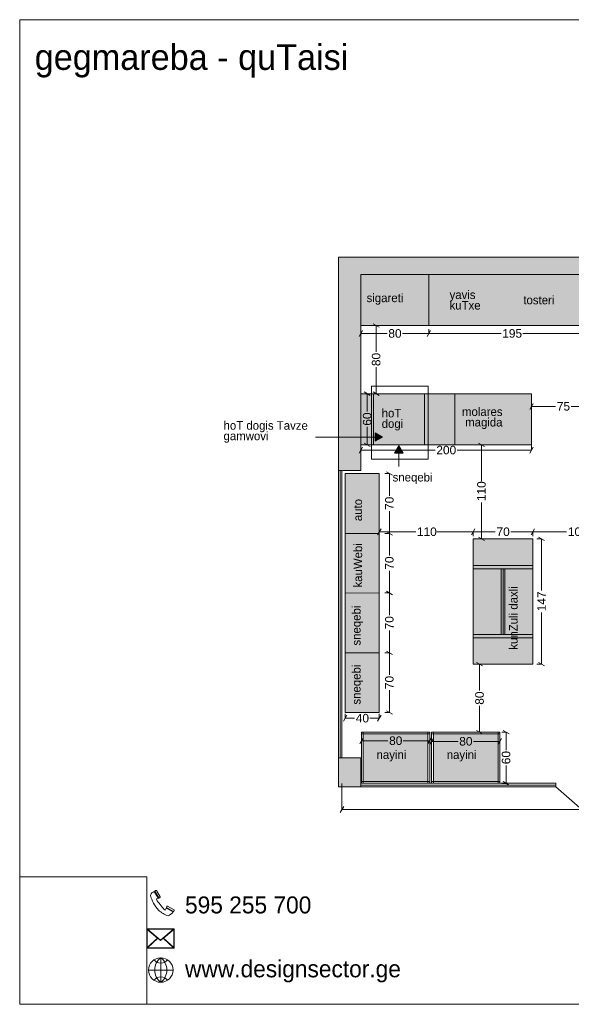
# Model space of a CAD drawing. Header units: millimetres. Extents: x 989922 to 1002969, y -232042 to -220492.
# Tile 1 of 2: x 989922 to 996394, y -232042 to -220492. Entities that reach past the tile are written whole.
import ezdxf

# ---------------------------------------------------------------- set-up
doc = ezdxf.new("R2010")
doc.units = ezdxf.units.MM
doc.header["$MEASUREMENT"] = 0
doc.header["$XCLIPFRAME"] = 0
for name, color, linetype in [('Drawing & Figure', 7, 'Continuous'), ('New_Drawing & Figure', 7, 'Continuous'), ('New_Structural - Bearing', 7, 'Continuous'), ('New_ZAROSLI', 7, 'Continuous')]:
    doc.layers.add(name, color=color, linetype=linetype)
for name, color, linetype, lineweight in [('Interior - Partition_Pen_No__1', 7, 'Continuous', 0), ('New_Drawing & Figure_Pen_No__1', 7, 'Continuous', 0), ('New_Drawing & Figure_Pen_No__20', 1, 'Continuous', 0), ('New_Drawing & Figure_Pen_No__7', 7, 'Continuous', 0), ('New_Structural - Bearing_Pen_No__27', 7, 'Continuous', 0), ('New_Structural - Bearing_Pen_No__42', 8, 'Continuous', 0), ('New_ZAROSLI_Pen_No__1', 7, 'Continuous', 0)]:
    doc.layers.add(name, color=color, linetype=linetype, lineweight=lineweight)
for name, color, linetype, lineweight, true_color in [('New_Drawing & Figure_Pen_No__103', 7, 'Continuous', 0, 0xffcc99), ('New_Drawing & Figure_Pen_No__109', 7, 'Continuous', 0, 0xb4e4dc), ('New_Drawing & Figure_Pen_No__173', 7, 'Continuous', 0, 0xbf7d1a), ('New_Drawing & Figure_Pen_No__180', 7, 'Continuous', 0, 0xd6cda7)]:
    doc.layers.add(name, color=color, linetype=linetype, lineweight=lineweight, true_color=true_color)
doc.styles.add('GENERATED_STYLE_1', font='GOTHIC.TTF')
doc.styles.add('GENERATED_STYLE_2', font='arial.ttf')
doc.styles.add('GENERATED_STYLE_3', font='txt')
doc.dimstyles.new('GENERATED_STYLE__1', dxfattribs={"dimtxt": 100, "dimasz": 53.2, "dimexe": 0.18, "dimexo": 300, "dimgap": 0, "dimtad": 0, "dimtih": 1, "dimtoh": 1, "dimdec": 0, "dimlfac": 0.1, "dimzin": 0, "dimdsep": 46, "dimtxsty": 'GENERATED_STYLE_2', "dimblk": 'ARROWHEAD_2', "dimblk1": 'ARROWHEAD_2', "dimblk2": 'ARROWHEAD_2', "dimcen": 0.09, "dimclrd": 7, "dimclre": 7, "dimclrt": 7, "dimadec": 0, "dimazin": 0, "dimtfac": 1, "dimtdec": 4, "dimtmove": 0, "dimatfit": 3, "dimfxl": 1, "dimtolj": 1, "dimtzin": 0, "dimarcsym": 0})
doc.dimstyles.new('GENERATED_STYLE__2', dxfattribs={"dimtxt": 100, "dimasz": 53.2, "dimexe": 0.18, "dimexo": 300, "dimgap": 0, "dimtad": 0, "dimdec": 0, "dimlfac": 0.1, "dimzin": 0, "dimdsep": 46, "dimtxsty": 'GENERATED_STYLE_2', "dimblk": 'ARROWHEAD_2', "dimblk1": 'ARROWHEAD_2', "dimblk2": 'ARROWHEAD_2', "dimcen": 0.09, "dimclrd": 7, "dimclre": 7, "dimclrt": 7, "dimadec": 0, "dimazin": 0, "dimtfac": 1, "dimtdec": 4, "dimtmove": 0, "dimatfit": 3, "dimfxl": 1, "dimtolj": 1, "dimtzin": 0, "dimarcsym": 0})
picture_1 = doc.add_image_def('image1.jpg', size_in_pixel=(1802, 1802))

# ---------------------------------------------------------------- blocks, each defined once
blk = doc.blocks.new('Wall_39', base_point=(993663, -225780))
at = {"layer": 'New_Structural - Bearing_Pen_No__42', "linetype": 'Continuous', "lineweight": 0, "true_color": 0x7f7f7f}
for points in [[(993663, -223280), (993923, -223480), (993923, -223280)], [(993663, -223480), (993923, -223480), (993663, -223280)], [(993663, -223480), (993663, -225780), (993923, -225780), (993923, -223480)]]:
    blk.add_hatch(color=8, dxfattribs=at).paths.add_polyline_path(points)
at = {"layer": 'New_Structural - Bearing_Pen_No__27', "color": 7, "linetype": 'Continuous', "lineweight": 0, "flags": 128}
for points in [[(993663, -223280), (993923, -223280)], [(993663, -223280), (993663, -225780)], [(993923, -225780), (993923, -223480)], [(993923, -225780), (993663, -225780)]]:
    blk.add_lwpolyline(points, dxfattribs=at)
blk = doc.blocks.new('Wall_40', base_point=(993663, -223280))
at = {"layer": 'New_Structural - Bearing_Pen_No__42', "linetype": 'Continuous', "lineweight": 0, "true_color": 0x7f7f7f}
for points in [[(999673, -223280), (993923, -223280), (993923, -223480), (999673, -223480)], [(999673, -223480), (999873, -223480), (999873, -223280)], [(999673, -223280), (999673, -223480), (999873, -223280)]]:
    blk.add_hatch(color=8, dxfattribs=at).paths.add_polyline_path(points)
at = {"layer": 'New_Structural - Bearing_Pen_No__27', "color": 7, "linetype": 'Continuous', "lineweight": 0, "flags": 128}
for points in [[(999873, -223280), (993923, -223280)], [(999873, -223280), (999873, -223480)], [(993923, -223480), (999673, -223480)]]:
    blk.add_lwpolyline(points, dxfattribs=at)
blk = doc.blocks.new('Wall_42', base_point=(993923, -229150))
at = {"layer": 'New_Structural - Bearing_Pen_No__42', "linetype": 'Continuous', "lineweight": 0, "true_color": 0x7f7f7f}
blk.add_hatch(color=8, dxfattribs=at).paths.add_polyline_path([(993663, -229150), (993663, -229490), (993923, -229490), (993923, -229150)])
at = {"layer": 'New_Structural - Bearing_Pen_No__27', "color": 7, "linetype": 'Continuous', "lineweight": 0, "flags": 128}
for points in [[(993663, -229150), (993663, -229490)], [(993923, -229150), (993663, -229150)], [(993923, -229490), (993923, -229150)], [(993663, -229490), (993923, -229490)]]:
    blk.add_lwpolyline(points, dxfattribs=at)
blk = doc.blocks.new('Line_1', base_point=(994371, -225732))
at = {"layer": 'New_Drawing & Figure_Pen_No__20', "linetype": 'Continuous', "lineweight": 0}
blk.add_hatch(color=1, dxfattribs=at).paths.add_polyline_path([(994371, -225491), (994321, -225578), (994421, -225578)])
at = {"layer": 'New_Drawing & Figure_Pen_No__1', "color": 7, "linetype": 'Continuous', "lineweight": 0}
blk.add_line((994371, -225732), (994371, -225578), dxfattribs=at)
at = {"layer": 'New_Drawing & Figure_Pen_No__20', "color": 1, "linetype": 'Continuous', "lineweight": 0}
for p, q in [((994371, -225491), (994321, -225578)), ((994371, -225491), (994421, -225578)), ((994421, -225578), (994321, -225578))]:
    blk.add_line(p, q, dxfattribs=at)
blk = doc.blocks.new('Line_16', base_point=(993393, -225388))
at = {"layer": 'New_Drawing & Figure_Pen_No__20', "linetype": 'Continuous', "lineweight": 0}
blk.add_hatch(color=1, dxfattribs=at).paths.add_polyline_path([(994178, -225388), (994092, -225338), (994092, -225438)])
at = {"layer": 'New_Drawing & Figure_Pen_No__1', "color": 7, "linetype": 'Continuous', "lineweight": 0}
blk.add_line((993393, -225388), (994092, -225388), dxfattribs=at)
at = {"layer": 'New_Drawing & Figure_Pen_No__20', "color": 1, "linetype": 'Continuous', "lineweight": 0}
for p, q in [((994092, -225438), (994092, -225338)), ((994178, -225388), (994092, -225338)), ((994178, -225388), (994092, -225438))]:
    blk.add_line(p, q, dxfattribs=at)
blk = doc.blocks.new('*D136')
at = {"layer": 'New_ZAROSLI_Pen_No__1', "color": 7, "linetype": 'Continuous', "lineweight": 0, "transparency": 16777216}
for p, q in [((993943, -225507), (993903, -225577)), ((993923, -225542), (993923, -225489)), ((993923, -225542), (994796, -225542)), ((995053, -225542), (995927, -225542)), ((995907, -225577), (995947, -225507)), ((995927, -225542), (995927, -225489))]:
    blk.add_line(p, q, dxfattribs=at)
at = {"layer": 'New_ZAROSLI_Pen_No__1', "color": 7, "lineweight": 0, "transparency": 16777216, "insert": (994810, -225592), "char_height": 100, "attachment_point": 7, "style": 'GENERATED_STYLE_2'}
blk.add_mtext('\\A1;{\\pql;\\fArial|b0|i0|c204|p0;\\W1.000000;200}', dxfattribs=at)
blk = doc.blocks.new('ARROWHEAD_2')
at = {"color": 0, "linetype": 'Continuous', "lineweight": 0}
for p, q in [((0, 0), (-1, 0)), ((-0.38, -0.66), (0.38, 0.66))]:
    blk.add_line(p, q, dxfattribs=at)
blk = doc.blocks.new('*D137')
at = {"layer": 'New_ZAROSLI_Pen_No__1', "color": 7, "linetype": 'Continuous', "lineweight": 0, "transparency": 16777216}
for p, q in [((995927, -225029), (995927, -224976)), ((995947, -224994), (995907, -225064)), ((995927, -225029), (996210, -225029)), ((996390, -225029), (996673, -225029)), ((996653, -225064), (996693, -224994)), ((996673, -225081), (996673, -225029))]:
    blk.add_line(p, q, dxfattribs=at)
at = {"layer": 'New_ZAROSLI_Pen_No__1', "color": 7, "lineweight": 0, "transparency": 16777216, "insert": (996224, -225079), "char_height": 100, "attachment_point": 7, "style": 'GENERATED_STYLE_2'}
blk.add_mtext('\\A1;{\\pql;\\fArial|b0|i0|c204|p0;\\W1.000000;75}', dxfattribs=at)
blk = doc.blocks.new('*D138')
at = {"layer": 'New_ZAROSLI_Pen_No__1', "color": 7, "linetype": 'Continuous', "lineweight": 0, "transparency": 16777216}
for p, q in [((994140, -224100), (994070, -224059)), ((994105, -224080), (994052, -224080)), ((994105, -224389), (994105, -224080)), ((994105, -224880), (994105, -224570)), ((994070, -224859), (994140, -224900)), ((994105, -224880), (994052, -224880))]:
    blk.add_line(p, q, dxfattribs=at)
at = {"layer": 'New_ZAROSLI_Pen_No__1', "color": 7, "lineweight": 0, "transparency": 16777216, "insert": (994155, -224556), "char_height": 100, "attachment_point": 7, "rotation": 90, "style": 'GENERATED_STYLE_2'}
blk.add_mtext('\\A1;{\\pql;\\fArial|b0|i0|c204|p0;\\W1.000000;80}', dxfattribs=at)
blk = doc.blocks.new('*D139')
at = {"layer": 'New_ZAROSLI_Pen_No__1', "color": 7, "linetype": 'Continuous', "lineweight": 0, "transparency": 16777216}
for p, q in [((993761, -228652), (993721, -228722)), ((993741, -228687), (993741, -228634)), ((994121, -228722), (994161, -228652)), ((994141, -228687), (994141, -228634)), ((993741, -228687), (993851, -228687)), ((994031, -228687), (994141, -228687))]:
    blk.add_line(p, q, dxfattribs=at)
at = {"layer": 'New_ZAROSLI_Pen_No__1', "color": 7, "lineweight": 0, "transparency": 16777216, "insert": (993865, -228737), "char_height": 100, "attachment_point": 7, "style": 'GENERATED_STYLE_2'}
blk.add_mtext('\\A1;{\\pql;\\fArial|b0|i0|c204|p0;\\W1.000000;40}', dxfattribs=at)
blk = doc.blocks.new('*D140')
at = {"layer": 'New_ZAROSLI_Pen_No__1', "color": 7, "linetype": 'Continuous', "lineweight": 0, "transparency": 16777216}
for p, q in [((993943, -224139), (993903, -224209)), ((993923, -224174), (993923, -224122)), ((993923, -224174), (994233, -224174)), ((994413, -224174), (994723, -224174)), ((994743, -224139), (994703, -224209)), ((994723, -224174), (994723, -224122))]:
    blk.add_line(p, q, dxfattribs=at)
at = {"layer": 'New_ZAROSLI_Pen_No__1', "color": 7, "lineweight": 0, "transparency": 16777216, "insert": (994247, -224224), "char_height": 100, "attachment_point": 7, "style": 'GENERATED_STYLE_2'}
blk.add_mtext('\\A1;{\\pql;\\fArial|b0|i0|c204|p0;\\W1.000000;80}', dxfattribs=at)
blk = doc.blocks.new('*D141')
at = {"layer": 'New_ZAROSLI_Pen_No__1', "color": 7, "linetype": 'Continuous', "lineweight": 0, "transparency": 16777216}
for p, q in [((994743, -224139), (994703, -224209)), ((994723, -224174), (994723, -224122)), ((994723, -224174), (995569, -224174)), ((995826, -224174), (996673, -224174)), ((996653, -224209), (996693, -224139)), ((996673, -224174), (996673, -224122))]:
    blk.add_line(p, q, dxfattribs=at)
at = {"layer": 'New_ZAROSLI_Pen_No__1', "color": 7, "lineweight": 0, "transparency": 16777216, "insert": (995583, -224224), "char_height": 100, "attachment_point": 7, "style": 'GENERATED_STYLE_2'}
blk.add_mtext('\\A1;{\\pql;\\fArial|b0|i0|c204|p0;\\W1.000000;195}', dxfattribs=at)
blk = doc.blocks.new('*D178')
at = {"layer": 'New_ZAROSLI_Pen_No__1', "color": 7, "linetype": 'Continuous', "lineweight": 0, "transparency": 16777216}
for p, q in [((994035, -224900), (993965, -224859)), ((994000, -224880), (993947, -224880)), ((994000, -225089), (994000, -224880)), ((994000, -225478), (994000, -225269)), ((994000, -225478), (993947, -225478)), ((993965, -225458), (994035, -225498))]:
    blk.add_line(p, q, dxfattribs=at)
at = {"layer": 'New_ZAROSLI_Pen_No__1', "color": 7, "lineweight": 0, "transparency": 16777216, "insert": (994050, -225255), "char_height": 100, "attachment_point": 7, "rotation": 90, "style": 'GENERATED_STYLE_2'}
blk.add_mtext('\\A1;{\\pql;\\fArial|b0|i0|c204|p0;\\W1.000000;60}', dxfattribs=at)
blk = doc.blocks.new('*D179')
at = {"layer": 'New_ZAROSLI_Pen_No__1', "color": 7, "linetype": 'Continuous', "lineweight": 0, "transparency": 16777216}
for p, q in [((993932, -228951), (993932, -228898)), ((994732, -228951), (994732, -228898)), ((993952, -228916), (993912, -228986)), ((993932, -228951), (994242, -228951)), ((994422, -228951), (994732, -228951)), ((994712, -228986), (994752, -228916))]:
    blk.add_line(p, q, dxfattribs=at)
at = {"layer": 'New_ZAROSLI_Pen_No__1', "color": 7, "lineweight": 0, "transparency": 16777216, "insert": (994256, -229001), "char_height": 100, "attachment_point": 7, "style": 'GENERATED_STYLE_2'}
blk.add_mtext('\\A1;{\\pql;\\fArial|b0|i0|c204|p0;\\W1.000000;80}', dxfattribs=at)
blk = doc.blocks.new('*D180')
at = {"layer": 'New_ZAROSLI_Pen_No__1', "color": 7, "linetype": 'Continuous', "lineweight": 0, "transparency": 16777216}
for p, q in [((994755, -228958), (994755, -228906)), ((995555, -228958), (995555, -228906)), ((994775, -228923), (994735, -228993)), ((994755, -228958), (995065, -228958)), ((995245, -228958), (995555, -228958)), ((995535, -228993), (995575, -228923))]:
    blk.add_line(p, q, dxfattribs=at)
at = {"layer": 'New_ZAROSLI_Pen_No__1', "color": 7, "lineweight": 0, "transparency": 16777216, "insert": (995079, -229008), "char_height": 100, "attachment_point": 7, "style": 'GENERATED_STYLE_2'}
blk.add_mtext('\\A1;{\\pql;\\fArial|b0|i0|c204|p0;\\W1.000000;80}', dxfattribs=at)
blk = doc.blocks.new('*D181')
at = {"layer": 'New_ZAROSLI_Pen_No__1', "color": 7, "linetype": 'Continuous', "lineweight": 0, "transparency": 16777216}
for p, q in [((995629, -228850), (995577, -228850)), ((995664, -228870), (995594, -228829)), ((995629, -229059), (995629, -228850)), ((995629, -229450), (995629, -229240)), ((995629, -229450), (995577, -229450)), ((995594, -229429), (995664, -229470))]:
    blk.add_line(p, q, dxfattribs=at)
at = {"layer": 'New_ZAROSLI_Pen_No__1', "color": 7, "lineweight": 0, "transparency": 16777216, "insert": (995679, -229226), "char_height": 100, "attachment_point": 7, "rotation": 90, "style": 'GENERATED_STYLE_2'}
blk.add_mtext('\\A1;{\\pql;\\fArial|b0|i0|c204|p0;\\W1.000000;60}', dxfattribs=at)
blk = doc.blocks.new('*D182')
at = {"layer": 'New_ZAROSLI_Pen_No__1', "color": 7, "linetype": 'Continuous', "lineweight": 0, "transparency": 16777216}
for p, q in [((996044, -226583), (995991, -226583)), ((996079, -226603), (996009, -226563)), ((996044, -227190), (996044, -226583)), ((996044, -228053), (996044, -227446)), ((996044, -228053), (995991, -228053)), ((996009, -228033), (996079, -228073))]:
    blk.add_line(p, q, dxfattribs=at)
at = {"layer": 'New_ZAROSLI_Pen_No__1', "color": 7, "lineweight": 0, "transparency": 16777216, "insert": (996094, -227432), "char_height": 100, "attachment_point": 7, "rotation": 90, "style": 'GENERATED_STYLE_2'}
blk.add_mtext('\\A1;{\\pql;\\fArial|b0|i0|c204|p0;\\W1.000000;147}', dxfattribs=at)
blk = doc.blocks.new('*D183')
at = {"layer": 'New_ZAROSLI_Pen_No__1', "color": 7, "linetype": 'Continuous', "lineweight": 0, "transparency": 16777216}
for p, q in [((995318, -228053), (995265, -228053)), ((995353, -228073), (995283, -228033)), ((995318, -228361), (995318, -228053)), ((995318, -228850), (995318, -228542)), ((995283, -228829), (995353, -228870)), ((995370, -228850), (995318, -228850))]:
    blk.add_line(p, q, dxfattribs=at)
at = {"layer": 'New_ZAROSLI_Pen_No__1', "color": 7, "lineweight": 0, "transparency": 16777216, "insert": (995368, -228528), "char_height": 100, "attachment_point": 7, "rotation": 90, "style": 'GENERATED_STYLE_2'}
blk.add_mtext('\\A1;{\\pql;\\fArial|b0|i0|c204|p0;\\W1.000000;80}', dxfattribs=at)
blk = doc.blocks.new('*D184')
at = {"layer": 'New_ZAROSLI_Pen_No__1', "color": 7, "linetype": 'Continuous', "lineweight": 0, "transparency": 16777216}
for p, q in [((995375, -225498), (995305, -225458)), ((995340, -225907), (995340, -225478)), ((995627, -225478), (995340, -225478)), ((995340, -226583), (995340, -226154)), ((995340, -226583), (995287, -226583)), ((995305, -226563), (995375, -226603))]:
    blk.add_line(p, q, dxfattribs=at)
at = {"layer": 'New_ZAROSLI_Pen_No__1', "color": 7, "lineweight": 0, "transparency": 16777216, "insert": (995390, -226140), "char_height": 100, "attachment_point": 7, "rotation": 90, "style": 'GENERATED_STYLE_2'}
blk.add_mtext('\\A1;{\\pql;\\fArial|b0|i0|c204|p0;\\W1.000000;110}', dxfattribs=at)
blk = doc.blocks.new('*D187')
at = {"layer": 'New_ZAROSLI_Pen_No__1', "color": 7, "linetype": 'Continuous', "lineweight": 0, "transparency": 16777216}
for p, q in [((993703, -229758), (993703, -229450)), ((999673, -229758), (999673, -229450)), ((993723, -229723), (993683, -229793)), ((993703, -229758), (996559, -229758)), ((996816, -229758), (999673, -229758)), ((999653, -229793), (999693, -229723))]:
    blk.add_line(p, q, dxfattribs=at)
at = {"layer": 'New_ZAROSLI_Pen_No__1', "color": 7, "lineweight": 0, "transparency": 16777216, "insert": (996573, -229808), "char_height": 100, "attachment_point": 7, "style": 'GENERATED_STYLE_2'}
blk.add_mtext('\\A1;{\\pql;\\fArial|b0|i0|c204|p0;\\W1.000000;597}', dxfattribs=at)
blk = doc.blocks.new('*D266')
at = {"layer": 'New_ZAROSLI_Pen_No__1', "color": 7, "linetype": 'Continuous', "lineweight": 0, "transparency": 16777216}
for p, q in [((994141, -226500), (994141, -226115)), ((994161, -226465), (994121, -226535)), ((995263, -226465), (995222, -226535)), ((994141, -226500), (994568, -226500)), ((994815, -226500), (995242, -226500)), ((995242, -226552), (995242, -226500))]:
    blk.add_line(p, q, dxfattribs=at)
at = {"layer": 'New_ZAROSLI_Pen_No__1', "color": 7, "lineweight": 0, "transparency": 16777216, "insert": (994582, -226550), "char_height": 100, "attachment_point": 7, "style": 'GENERATED_STYLE_2'}
blk.add_mtext('\\A1;{\\pql;\\fArial|b0|i0|c204|p0;\\W1.000000;110}', dxfattribs=at)
blk = doc.blocks.new('*D267')
at = {"layer": 'New_ZAROSLI_Pen_No__1', "color": 7, "linetype": 'Continuous', "lineweight": 0, "transparency": 16777216}
for p, q in [((995263, -226465), (995222, -226535)), ((995963, -226465), (995922, -226535)), ((995242, -226552), (995242, -226500)), ((995242, -226500), (995502, -226500)), ((995683, -226500), (995942, -226500)), ((995942, -226552), (995942, -226500))]:
    blk.add_line(p, q, dxfattribs=at)
at = {"layer": 'New_ZAROSLI_Pen_No__1', "color": 7, "lineweight": 0, "transparency": 16777216, "insert": (995516, -226550), "char_height": 100, "attachment_point": 7, "style": 'GENERATED_STYLE_2'}
blk.add_mtext('\\A1;{\\pql;\\fArial|b0|i0|c204|p0;\\W1.000000;70}', dxfattribs=at)
blk = doc.blocks.new('*D268')
at = {"layer": 'New_ZAROSLI_Pen_No__1', "color": 7, "linetype": 'Continuous', "lineweight": 0, "transparency": 16777216}
for p, q in [((995963, -226465), (995922, -226535)), ((997013, -226465), (996972, -226535)), ((995942, -226552), (995942, -226500)), ((995942, -226500), (996339, -226500)), ((996596, -226500), (996992, -226500)), ((996992, -226552), (996992, -226500))]:
    blk.add_line(p, q, dxfattribs=at)
at = {"layer": 'New_ZAROSLI_Pen_No__1', "color": 7, "lineweight": 0, "transparency": 16777216, "insert": (996353, -226550), "char_height": 100, "attachment_point": 7, "style": 'GENERATED_STYLE_2'}
blk.add_mtext('\\A1;{\\pql;\\fArial|b0|i0|c204|p0;\\W1.000000;105}', dxfattribs=at)
blk = doc.blocks.new('*D271')
at = {"layer": 'New_ZAROSLI_Pen_No__1', "color": 7, "linetype": 'Continuous', "lineweight": 0, "transparency": 16777216}
for p, q in [((994260, -227918), (994207, -227918)), ((994225, -227898), (994295, -227939)), ((994260, -228178), (994260, -227918)), ((994260, -228618), (994260, -228359)), ((994260, -228618), (994207, -228618)), ((994225, -228598), (994295, -228639))]:
    blk.add_line(p, q, dxfattribs=at)
at = {"layer": 'New_ZAROSLI_Pen_No__1', "color": 7, "lineweight": 0, "transparency": 16777216, "insert": (994310, -228345), "char_height": 100, "attachment_point": 7, "rotation": 90, "style": 'GENERATED_STYLE_2'}
blk.add_mtext('\\A1;{\\pql;\\fArial|b0|i0|c204|p0;\\W1.000000;70}', dxfattribs=at)
blk = doc.blocks.new('*D272')
at = {"layer": 'New_ZAROSLI_Pen_No__1', "color": 7, "linetype": 'Continuous', "lineweight": 0, "transparency": 16777216}
for p, q in [((994260, -227217), (994207, -227217)), ((994225, -227197), (994295, -227237)), ((994260, -227477), (994260, -227217)), ((994260, -227918), (994260, -227658)), ((994260, -227918), (994207, -227918)), ((994225, -227898), (994295, -227939))]:
    blk.add_line(p, q, dxfattribs=at)
at = {"layer": 'New_ZAROSLI_Pen_No__1', "color": 7, "lineweight": 0, "transparency": 16777216, "insert": (994310, -227644), "char_height": 100, "attachment_point": 7, "rotation": 90, "style": 'GENERATED_STYLE_2'}
blk.add_mtext('\\A1;{\\pql;\\fArial|b0|i0|c204|p0;\\W1.000000;70}', dxfattribs=at)
blk = doc.blocks.new('*D273')
at = {"layer": 'New_ZAROSLI_Pen_No__1', "color": 7, "linetype": 'Continuous', "lineweight": 0, "transparency": 16777216}
for p, q in [((994260, -226518), (994207, -226518)), ((994225, -226498), (994295, -226539)), ((994260, -226777), (994260, -226518)), ((994260, -227217), (994260, -226958)), ((994260, -227217), (994207, -227217)), ((994225, -227197), (994295, -227237))]:
    blk.add_line(p, q, dxfattribs=at)
at = {"layer": 'New_ZAROSLI_Pen_No__1', "color": 7, "lineweight": 0, "transparency": 16777216, "insert": (994310, -226944), "char_height": 100, "attachment_point": 7, "rotation": 90, "style": 'GENERATED_STYLE_2'}
blk.add_mtext('\\A1;{\\pql;\\fArial|b0|i0|c204|p0;\\W1.000000;70}', dxfattribs=at)
blk = doc.blocks.new('*D274')
at = {"layer": 'New_ZAROSLI_Pen_No__1', "color": 7, "linetype": 'Continuous', "lineweight": 0, "transparency": 16777216}
for p, q in [((994295, -225835), (994225, -225795)), ((994260, -225815), (994207, -225815)), ((994260, -226077), (994260, -225815)), ((994260, -226518), (994260, -226257)), ((994260, -226518), (994207, -226518)), ((994225, -226498), (994295, -226539))]:
    blk.add_line(p, q, dxfattribs=at)
at = {"layer": 'New_ZAROSLI_Pen_No__1', "color": 7, "lineweight": 0, "transparency": 16777216, "insert": (994310, -226243), "char_height": 100, "attachment_point": 7, "rotation": 90, "style": 'GENERATED_STYLE_2'}
blk.add_mtext('\\A1;{\\pql;\\fArial|b0|i0|c204|p0;\\W1.000000;70}', dxfattribs=at)

msp = doc.modelspace()

# ---------------------------------------------------------------- hatches: boundary and pattern name
at = {"layer": 'New_Drawing & Figure_Pen_No__103', "linetype": 'Continuous', "lineweight": 0, "true_color": 0xffcc99}
for points in [[(995242.3, -226892.9), (995942.3, -226892.9), (995942.3, -226932.9), (995242.3, -226932.9)], [(995572.3, -226932.9), (995612.3, -226932.9), (995612.3, -227702.9), (995572.3, -227702.9)], [(995242.3, -227702.9), (995942.3, -227702.9), (995942.3, -227742.9), (995242.3, -227742.9)]]:
    msp.add_hatch(color=31, dxfattribs=at).paths.add_polyline_path(points)
at = {"layer": 'New_Drawing & Figure_Pen_No__109', "linetype": 'Continuous', "lineweight": 0, "true_color": 0xb4e4dc}
for points in [[(993952.1, -228869.7), (994712.1, -228869.7), (994712.1, -229429.7), (993952.1, -229429.7)], [(994775.2, -228869.7), (995535.2, -228869.7), (995535.2, -229429.7), (994775.2, -229429.7)]]:
    msp.add_hatch(color=254, dxfattribs=at).paths.add_polyline_path(points)
at = {"layer": 'New_Drawing & Figure_Pen_No__173', "linetype": 'Continuous', "lineweight": 0, "true_color": 0xbf7d1a}
msp.add_hatch(color=32, dxfattribs=at).paths.add_polyline_path([(994072.8, -224879.7), (994672.8, -224879.7), (994672.8, -225478), (994072.8, -225478)])
at = {"layer": 'New_Drawing & Figure_Pen_No__180', "linetype": 'Continuous', "lineweight": 0, "true_color": 0xd6cda7}
for points in [[(993922.8, -223479.7), (996672.8, -223479.7), (996672.8, -224079.7), (993922.8, -224079.7)], [(993922.8, -224879.7), (994072.8, -224879.7), (994072.8, -225478), (993922.8, -225478)], [(994672.8, -224879.7), (995926.9, -224879.7), (995926.9, -225478), (994672.8, -225478)], [(993741.1, -225815.1), (994141.1, -225815.1), (994141.1, -228618.5), (993741.1, -228618.5)], [(995242.3, -226582.9), (995942.3, -226582.9), (995942.3, -226892.9), (995242.3, -226892.9)], [(995242.3, -226932.9), (995572.3, -226932.9), (995572.3, -227702.9), (995242.3, -227702.9)], [(995942.3, -226932.9), (995612.3, -226932.9), (995612.3, -227702.9), (995942.3, -227702.9)], [(995242.3, -227742.9), (995942.3, -227742.9), (995942.3, -228052.9), (995242.3, -228052.9)]]:
    msp.add_hatch(color=9, dxfattribs=at).paths.add_polyline_path(points)

# ---------------------------------------------------------------- linework, layer by layer
at = {"layer": 'New_Drawing & Figure_Pen_No__1', "color": 7, "linetype": 'Continuous', "lineweight": 0}
for p, q in [((989922.1, -220492.4), (1002969, -220492.4)), ((989922.1, -232042), (989922.1, -220492.4)), ((994722.8, -224079.7), (994722.8, -223479.7)), ((993922.8, -224079.7), (996672.8, -224079.7)), ((993922.8, -224879.7), (995926.9, -224879.7)), ((994072.8, -224879.7), (994072.8, -225478)), ((994672.8, -224879.7), (994672.8, -225478)), ((995026.9, -224879.7), (995026.9, -225478)), ((995926.9, -224879.7), (995926.9, -225478)), ((995926.9, -225478), (993922.8, -225478)), ((993662.8, -225779.7), (993662.8, -229149.7)), ((993682.8, -225779.7), (993682.8, -229149.7)), ((993702.8, -225779.7), (993702.8, -229149.7)), ((993741.1, -228618.5), (993741.1, -225815.1)), ((993741.1, -225815.1), (994141.1, -225815.1)), ((994141.1, -228618.5), (994141.1, -225815.1)), ((994141.1, -226518.5), (993741.1, -226518.5)), ((995242.3, -226582.9), (995942.3, -226582.9)), ((995242.3, -226932.9), (995242.3, -226582.9)), ((995942.3, -226582.9), (995942.3, -226932.9)), ((995942.3, -226892.9), (995242.3, -226892.9)), ((995942.3, -226932.9), (995242.3, -226932.9)), ((995242.3, -227602.9), (995242.3, -226932.9)), ((995572.3, -226932.9), (995572.3, -227702.9)), ((995592.3, -226932.9), (995592.3, -227702.9)), ((995612.3, -226932.9), (995612.3, -227702.9)), ((995942.3, -226932.9), (995942.3, -227602.9)), ((994141.1, -227216.8), (993741.1, -227218.5)), ((995242.3, -228052.9), (995242.3, -227602.9)), ((995942.3, -227602.9), (995942.3, -228052.9)), ((995942.3, -227702.9), (995242.3, -227702.9)), ((995942.3, -227742.9), (995242.3, -227742.9)), ((994141.1, -227918.5), (993741.1, -227918.5)), ((995942.3, -228052.9), (995242.3, -228052.9)), ((994141.1, -228618.5), (993741.1, -228618.5)), ((993932.1, -228849.7), (994732.1, -228849.7)), ((993932.1, -229449.7), (993932.1, -228849.7)), ((993932.1, -228869.7), (994732.1, -228869.7)), ((993952.1, -229449.7), (993952.1, -228849.7)), ((994712.1, -228849.7), (994712.1, -229449.7)), ((994732.1, -228849.7), (994732.1, -229449.7)), ((994755.2, -228849.7), (995555.2, -228849.7)), ((994755.2, -229449.7), (994755.2, -228849.7)), ((994755.2, -228869.7), (995555.2, -228869.7)), ((994775.2, -229449.7), (994775.2, -228849.7)), ((995535.2, -228849.7), (995535.2, -229449.7)), ((995555.2, -228849.7), (995555.2, -229449.7)), ((993922.8, -229449.7), (996212.8, -229449.7)), ((993922.8, -229469.7), (996212.8, -229469.7)), ((993922.8, -229489.7), (996212.8, -229489.7)), ((994732.1, -229429.7), (993932.1, -229429.7)), ((994732.1, -229449.7), (993932.1, -229449.7)), ((995555.2, -229429.7), (994755.2, -229429.7)), ((995555.2, -229449.7), (994755.2, -229449.7)), ((996212.8, -229449.7), (996212.8, -229489.7)), ((997232.8, -230389.7), (996212.8, -229489.7)), ((1002969, -232042), (989922.1, -232042))]:
    msp.add_line(p, q, dxfattribs=at)
at = {"layer": 'New_Drawing & Figure_Pen_No__20', "color": 1, "linetype": 'Continuous', "lineweight": 0}
for p, q in [((994051, -224791.1), (994051, -225648.8)), ((994051, -224791.1), (994715, -224791.1)), ((994715, -224791.1), (994715, -225648.8)), ((994715, -225648.8), (994051, -225648.8))]:
    msp.add_line(p, q, dxfattribs=at)
at = {"layer": 'New_Drawing & Figure_Pen_No__7', "color": 7, "linetype": 'Continuous', "lineweight": 0}
for p, q in [((991501.1, -230718.3), (991500.7, -230718.5)), ((991550.3, -230800.3), (991501.1, -230718.3)), ((991512.1, -230710.1), (991506.2, -230713.7)), ((991506.2, -230713.7), (991554.9, -230794)), ((991506.2, -230713.7), (991506.2, -230713.7)), ((991571.4, -230780.7), (991525.7, -230708.8)), ((991639.2, -230912.8), (991627.1, -230936)), ((991723.3, -230959), (991639.2, -230912.8)), ((991643.7, -230906.5), (991643.8, -230906.5)), ((991643.8, -230906.5), (991727.7, -230952.6)), ((991734.4, -230933.3), (991658.1, -230889.7)), ((991416.6, -231163.6), (991538.8, -231265.5)), ((991420.5, -231161.7), (991574.1, -231289.7)), ((991574.1, -231289.7), (991727.8, -231161.7)), ((991609.4, -231265.5), (991731.7, -231163.6)), ((991416.6, -231376.8), (991538.8, -231265.5)), ((991419.9, -231379.2), (991541.9, -231268.1)), ((991541.9, -231268.1), (991574.1, -231294.9)), ((991574.1, -231294.9), (991606.3, -231268.1)), ((991728.3, -231379.2), (991606.3, -231268.1)), ((991731.7, -231376.8), (991609.4, -231265.5)), ((991577.4, -231496.8), (991577.4, -231783.5)), ((991434.1, -231640.2), (991720.7, -231640.2))]:
    msp.add_line(p, q, dxfattribs=at)
msp.add_lwpolyline([(991735.6, -231157.7), (991412.6, -231157.7), (991412.6, -231383.2), (991735.6, -231383.2)], close=True, dxfattribs=at)
for points in [[(991416.6, -231163.6), (991416.6, -231376.8)], [(991727.8, -231161.7), (991420.5, -231161.7)], [(991731.7, -231376.8), (991731.7, -231163.6)], [(991419.9, -231379.2), (991728.3, -231379.2)]]:
    msp.add_lwpolyline(points, dxfattribs=at)
msp.add_circle((991577.4, -231640.2), 143.3, dxfattribs=at)
for centre, radius, start, end in [((991521.2, -230785.7), 70.2, 106.90263, 158.4633), ((991812.1, -230679.9), 365.1, 192.65933, 224.55191), ((991532.3, -230750.4), 45.1, 109.43926, 116.60234), ((991520.6, -230717.7), 10.3, 60.18147, 108.69775), ((991538.4, -230815.4), 13.5, 129.55481, 165.24276), ((992822.4, -229892.4), 1590, 215.33668, 220.70056), ((991534.6, -230811.2), 7.84, 95.2459, 127.86176), ((991516, -230662.4), 142.1, 277.25346, 283.97065), ((991554.5, -230775.5), 18.5, 271.26052, 309.98349), ((991551.5, -230775.6), 20.5, 316.40352, 345.54093), ((991732.8, -230764.1), 249.6, 223.53467, 254.15671), ((991641.8, -230903.5), 35.7, 226.04537, 245.7394), ((991663.9, -230909.2), 20.4, 138.5487, 172.44212), ((991668.9, -230917.1), 29.4, 111.37834, 133.34655), ((991601.4, -230861.7), 155.9, 293.93313, 321.3802), ((991694.4, -230921.2), 45.8, 316.73056, 325.28364), ((991712.9, -230932.7), 24, 322.65316, 338.99781), ((991725.7, -230938.4), 10.1, 343.39722, 30.65135), ((991577.4, -231458.3), 101.7, 218.19672, 321.80328), ((991685.7, -231640.2), 179.7, 127.08552, 232.91448), ((991469.1, -231640.2), 179.7, 307.08552, 52.91448), ((991577.4, -231822), 101.7, 38.19672, 141.80328)]:
    msp.add_arc(centre, radius, start, end, dxfattribs=at)

# ---------------------------------------------------------------- block references
at = {"layer": 'New_Drawing & Figure', "color": 7, "linetype": 'Continuous', "lineweight": 0}
for name, p in [('Line_16', (993393.4, -225388.3)), ('Line_1', (994371.1, -225731.8))]:
    msp.add_blockref(name, p, dxfattribs=at)
at = {"layer": 'New_Structural - Bearing', "color": 7, "lineweight": 0}
for name, p in [('Wall_39', (993662.8, -225779.7)), ('Wall_40', (993662.8, -223279.7)), ('Wall_42', (993922.8, -229149.7))]:
    msp.add_blockref(name, p, dxfattribs=at)

# ---------------------------------------------------------------- texts
at = {"layer": 'Interior - Partition_Pen_No__1', "color": 7, "linetype": 'Continuous', "lineweight": 0, "attachment_point": 4, "style": 'GENERATED_STYLE_3'}
for s, insert, char_height in [('\\A1;{\\pql;\\fSanet|b0|i0|c0|p0;\\W1.000000;gegmareba - \\fSanet|b0|i0|c0|p0;\\W1.000000;quTaisi\\fSanet|b0|i0|c0|p0;\\W1.000000; \\P\\pql;\\fSanet|b0|i0|c0|p0;\\W1.000000;}', (990098.5, -220976.6), 300), ('\\A1;{\\pql;\\fSanet|b0|i0|c0|p0;\\W1.000000;nayini}', (994108.9, -229128.6), 100), ('\\A1;{\\pql;\\fSanet|b0|i0|c0|p0;\\W1.000000;nayini}', (994932, -229128.6), 100)]:
    msp.add_mtext(s, dxfattribs=dict(at, insert=insert, char_height=char_height))
at = {"layer": 'Interior - Partition_Pen_No__1', "color": 7, "linetype": 'Continuous', "lineweight": 0, "char_height": 100, "attachment_point": 4, "style": 'GENERATED_STYLE_3'}
for s, insert, rotation in [('\\A1;{\\pql;\\fSanet|b0|i0|c0|p0;\\W1.000000;sigareti}', (993991.9, -223770.5), 359.91482), ('\\A1;{\\pql;\\fSanet|b0|i0|c0|p0;\\W1.000000;tosteri}', (995830.7, -223780.9), 359.91482), ('\\A1;{\\pql;\\fSanet|b0|i0|c0|p0;\\W1.000000;auto}', (993888.2, -226374.4), 89.91482), ('\\A1;{\\pql;\\fSanet|b0|i0|c0|p0;\\W1.000000;kauWebi}', (993889.8, -227153), 89.91482), ('\\A1;{\\pql;\\fSanet|b0|i0|c0|p0;\\W1.000000;kunZuli daxli}', (995714.1, -227881.7), 90), ('\\A1;{\\pql;\\fSanet|b0|i0|c0|p0;\\W1.000000;sneqebi}', (993886.1, -227833.8), 89.91482), ('\\A1;{\\pql;\\fSanet|b0|i0|c0|p0;\\W1.000000;sneqebi}', (993886.1, -228526), 89.91482)]:
    msp.add_mtext(s, dxfattribs=dict(at, insert=insert, rotation=rotation))
at = {"layer": 'Interior - Partition_Pen_No__1', "color": 7, "linetype": 'Continuous', "lineweight": 0, "char_height": 100, "attachment_point": 4, "rotation": 359.91482, "line_spacing_factor": 0.740901, "style": 'GENERATED_STYLE_3'}
for s, insert, width in [('\\A1;{\\pql;\\fSanet|b0|i0|c0|p0;\\W1.000000;yavis kuTxe}', (994965.3, -223781.1), 639.432), ('\\A1;{\\pql;\\fSanet|b0|i0|c0|p0;\\W1.000000;hoT\\fSanet|b0|i0|c0|p0;\\W1.000000; \\fSanet|b0|i0|c0|p0;\\W1.000000;dogis Tavze gamwovi}', (992313.8, -225328), 1104.481)]:
    msp.add_mtext(s, dxfattribs=dict(at, insert=insert, width=width))
at = {"layer": 'Interior - Partition_Pen_No__1', "color": 7, "linetype": 'Continuous', "lineweight": 0, "char_height": 100, "attachment_point": 4, "rotation": 359.91482, "line_spacing_factor": 0.740595, "style": 'GENERATED_STYLE_3'}
for s, insert in [('\\A1;{\\pql;\\fSanet|b0|i0|c0|p0;\\W1.000000;hoT\\P\\pql;\\fSanet|b0|i0|c0|p0;\\W1.000000;dogi}', (994168.8, -225183.8)), ('\\A1;{\\pql;\\fSanet|b0|i0|c0|p0;\\W1.000000;molares\\P\\pql;\\fSanet|b0|i0|c0|p0;\\W1.000000; magida}', (995111.2, -225166.8))]:
    msp.add_mtext(s, dxfattribs=dict(at, insert=insert))
at = {"layer": 'Interior - Partition_Pen_No__1', "color": 7, "linetype": 'Continuous', "lineweight": 0, "insert": (994297.2, -225874.1), "char_height": 100, "width": 441.71, "attachment_point": 4, "rotation": 359.91482, "style": 'GENERATED_STYLE_3'}
msp.add_mtext('\\A1;{\\pql;\\fSanet|b0|i0|c0|p0;\\W1.000000;sneqebi}', dxfattribs=at)
at = {"layer": 'New_Drawing & Figure_Pen_No__7', "color": 7, "linetype": 'Continuous', "lineweight": 0, "attachment_point": 7, "style": 'GENERATED_STYLE_1'}
for s, insert, char_height in [('\\A1;{\\pql;\\fCentury Gothic|b0|i0|c204|p0;\\W1.000000;59\\fCentury Gothic|b0|i0|c204|p0;\\W1.000000;5 255 700}', (991861.7, -230978.7), 199.2911), ('\\A1;{\\pql;\\fCentury Gothic|b0|i0|c204|p0;\\W1.000000;www.designsector.ge}', (991861.7, -231785.4), 199.291)]:
    msp.add_mtext(s, dxfattribs=dict(at, insert=insert, char_height=char_height))

# ---------------------------------------------------------------- dimensions: what is measured, and where the dimension line sits
at = {"layer": 'New_ZAROSLI', "color": 7, "linetype": 'Continuous', "lineweight": 0}
for base, p1, p2, picture, middle in [((994104.7, -224079.7), (993922.8, -224879.7), (993922.8, -224079.7), '*D138', (994104.7, -224479.9)), ((993999.8, -224879.7), (993922.8, -225478), (993922.8, -224879.7), '*D178', (993999.8, -225179)), ((995339.9, -225478), (995242.3, -226582.9), (995926.9, -225478), '*D184', (995339.9, -226025.6)), ((994259.8, -225815.1), (994141.1, -226518.5), (994141.1, -225815.1), '*D274', (994259.8, -226166.9)), ((994259.8, -226518.5), (994141.1, -227216.8), (994141.1, -226518.5), '*D273', (994259.8, -226867.8)), ((996043.6, -226582.9), (995942.3, -228052.9), (995942.3, -226582.9), '*D182', (996043.6, -227318.2)), ((994259.8, -227216.8), (994141.1, -227918.5), (994141.1, -227216.8), '*D272', (994259.8, -227567.8)), ((994259.8, -227918.5), (994141.1, -228618.5), (994141.1, -227918.5), '*D271', (994259.8, -228268.6)), ((995317.9, -228052.9), (995555.2, -228849.7), (995242.3, -228052.9), '*D183', (995317.9, -228451.5)), ((995629.5, -228849.7), (995555.2, -229449.7), (995555.2, -228849.7), '*D181', (995629.5, -229149.9))]:
    dim = msp.add_linear_dim(base=base, p1=p1, p2=p2, angle=90, dimstyle='GENERATED_STYLE__2', dxfattribs=at)
    dim.commit()
    dim.dimension.update_dxf_attribs({"geometry": picture, "text_midpoint": middle, "dimtype": 160, "text_rotation": 90})
for base, p1, p2, picture, middle in [((994722.8, -224174.4), (993922.8, -224079.7), (994722.8, -224079.7), '*D140', (994322.6, -224174.4)), ((996672.8, -224174.4), (994722.8, -224079.7), (996672.8, -224079.7), '*D141', (995697.6, -224174.4)), ((996672.8, -225028.5), (995926.9, -224879.7), (996672.8, -225159.7), '*D137', (996299.7, -225028.5)), ((995926.9, -225541.9), (993922.8, -225478), (995926.9, -225478), '*D136', (994924.6, -225541.9)), ((995242.3, -226499.7), (994141.1, -225815.1), (995242.3, -226582.9), '*D266', (994696.5, -226499.7)), ((995942.3, -226499.7), (995242.3, -226582.9), (995942.3, -226582.9), '*D267', (995592.1, -226499.7)), ((996992.3, -226499.7), (995942.3, -226582.9), (996992.3, -226582.9), '*D268', (996467.1, -226499.7)), ((994141.1, -228686.8), (993741.1, -228618.5), (994141.1, -228618.5), '*D139', (993940.9, -228686.8)), ((994732.1, -228950.5), (993932.1, -228849.7), (994732.1, -228849.7), '*D179', (994331.9, -228950.5)), ((995555.2, -228958.2), (994755.2, -228849.7), (995555.2, -228849.7), '*D180', (995155, -228958.2)), ((999672.8, -229757.6), (993702.8, -229149.7), (999672.8, -229149.7), '*D187', (996687.6, -229757.6))]:
    dim = msp.add_linear_dim(base=base, p1=p1, p2=p2, dimstyle='GENERATED_STYLE__1', dxfattribs=at)
    dim.commit()
    dim.dimension.update_dxf_attribs({"geometry": picture, "text_midpoint": middle, "dimtype": 160})

# ---------------------------------------------------------------- pictures from other files: only their frames are drawn
at = {"layer": 'Drawing & Figure', "linetype": 'Continuous', "lineweight": 0}
image = msp.add_image(picture_1, insert=(989922.1, -232042), size_in_units=(1493.3, 1493.3), dxfattribs=at)
image.set_boundary_path([(-0.5, -0.5), (1801.5, 1801.5)])

doc.saveas('drawing.dxf')
